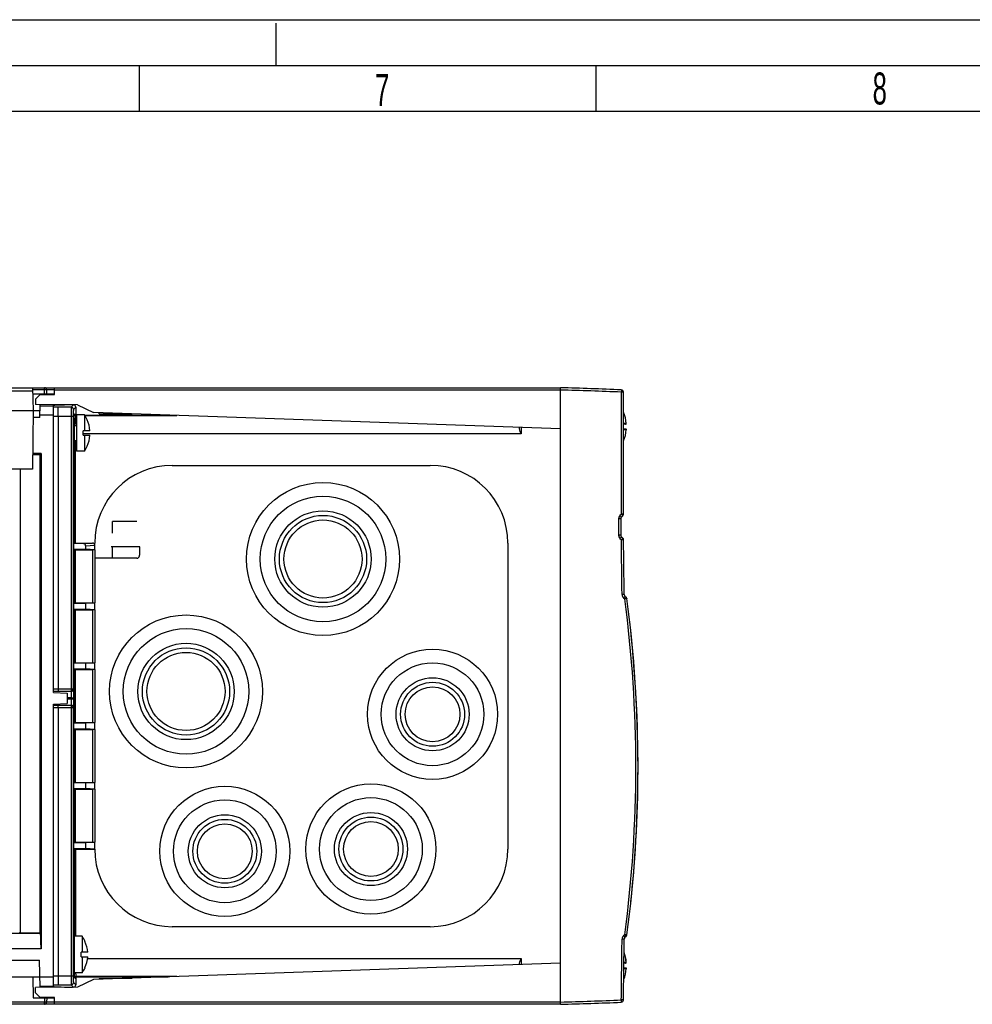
# Model space of a CAD drawing. Header units: millimetres. Extents: x 0 to 841, y 0 to 594.
# Tile 31 of 77: x 312 to 417, y 486 to 594. Entities that reach past the tile are written whole.
import ezdxf

# ---------------------------------------------------------------- set-up
doc = ezdxf.new("R2010")
doc.units = ezdxf.units.MM
doc.header["$LTSCALE"] = 46.255
doc.linetypes.add('DASHED', pattern=[0.2, 0.1, -0.1])
doc.layers.get('0').update_dxf_attribs({"linetype": 'CONTINUOUS'})
for name, color, linetype in [('02___PRT_ALL_AXES', 7, 'CONTINUOUS'), ('DRAFTS', 7, 'CONTINUOUS'), ('ROUNDS', 7, 'CONTINUOUS')]:
    doc.layers.add(name, color=color, linetype=linetype)
doc.styles.add('TEXTSTYLE_2', font='txt', dxfattribs={"width": 0.6})

msp = doc.modelspace()

# ---------------------------------------------------------------- linework, layer by layer
at = {"color": 7, "linetype": 'CONTINUOUS'}
for p, q in [((0, 594), (841, 594)), ((325.5, 589), (325.5, 584)), ((375.5, 589), (375.5, 584)), ((20, 584), (831, 584)), ((260.9467, 553.7051), (315.1101, 553.7051)), ((313.8244, 553.7001), (313.868, 551.2051)), ((316.118, 552.9551), (316.218, 552.9551)), ((260.8678, 551.2051), (314.618, 551.2051)), ((313.868, 551.2051), (313.8121, 544.8051)), ((318.718, 551.8333), (314.118, 551.8735)), ((316.118, 520.6294), (316.118, 550.9507)), ((318.2904, 551.8275), (318.179, 551.8261)), ((318.5436, 551.5808), (318.5436, 550.8176)), ((318.718, 551.8333), (320.5043, 550.9901)), ((371.618, 549.2051), (320.5043, 550.9901)), ((321.118, 550.8676), (321.118, 550.9686)), ((321.118, 550.8676), (324.7358, 550.8423)), ((316.618, 550.5721), (316.618, 520.7532)), ((318.3068, 549.7551), (318.618, 549.7551)), ((318.6184, 550.7051), (318.5513, 550.721)), ((318.5526, 550.6723), (318.618, 550.6723)), ((319.4903, 550.7551), (319.4903, 549.0051)), ((319.5206, 550.7051), (328.6636, 550.7051)), ((319.5405, 550.6723), (329.6051, 550.6723)), ((319.808, 550.1952), (319.8012, 550.1884)), ((378.8368, 549.8053), (378.8356, 549.8141)), ((319.368, 548.5051), (319.368, 549.0051)), ((320.1001, 549.0051), (319.368, 549.0051)), ((378.7442, 549.7051), (378.5358, 549.7051)), ((378.5375, 549.2051), (378.7442, 549.2051)), ((378.8368, 549.1051), (378.8356, 549.0962)), ((318.3068, 547.7551), (318.618, 547.7551)), ((319.368, 548.5051), (320.1001, 548.5051)), ((319.4903, 548.5051), (319.4903, 546.7551)), ((319.8012, 547.3219), (319.808, 547.3151)), ((314.618, 546.375), (313.8258, 546.375)), ((314.7402, 546.4972), (313.8269, 546.4972)), ((314.7402, 546.4972), (314.618, 546.375)), ((314.618, 546.375), (314.618, 494.0353)), ((314.7402, 546.4972), (314.7402, 492.2629)), ((313.8121, 544.8051), (310.9238, 544.8051)), ((312.4378, 544.8051), (312.4378, 494.0353)), ((329.118, 545.2051), (357.368, 545.2051)), ((318.3654, 536.7026), (318.3069, 536.6441)), ((318.3069, 536.6441), (318.3069, 536.0162)), ((319.3592, 536.6441), (318.3069, 536.6441)), ((318.3069, 536.0162), (319.618, 536.0162)), ((318.3654, 535.9577), (318.3069, 536.0162)), ((318.5154, 536.7051), (320.3592, 536.7051)), ((318.5154, 535.9551), (320.3723, 535.9551)), ((319.618, 536.3952), (319.618, 536.0162)), ((320.618, 535.9551), (319.618, 536.0162)), ((320.618, 535.9551), (320.618, 536.7051)), ((320.6223, 535.9509), (320.618, 535.9551)), ((322.436, 536.2943), (322.4353, 536.2943)), ((322.5528, 536.2947), (322.436, 536.2943)), ((325.5601, 535.5448), (325.5601, 536.2948)), ((365.868, 536.7051), (365.868, 503.2051)), ((322.5528, 535.0447), (320.6398, 535.037)), ((325.0137, 535.0461), (325.0115, 535.0461)), ((325.2365, 535.0457), (325.0137, 535.0461)), ((325.2365, 535.0457), (325.2376, 535.0457)), ((318.3654, 530.1526), (318.3069, 530.0941)), ((318.3069, 530.0941), (318.3069, 529.4662)), ((319.618, 530.0941), (318.3069, 530.0941)), ((318.3069, 529.4662), (319.618, 529.4662)), ((318.3654, 529.4077), (318.3069, 529.4662)), ((318.5154, 530.1551), (320.3723, 530.1551)), ((318.5154, 529.4051), (320.3723, 529.4051)), ((320.618, 530.1551), (319.618, 530.0941)), ((320.618, 529.4051), (319.618, 529.4662)), ((320.6223, 530.1594), (320.618, 530.1551)), ((320.618, 529.4051), (320.618, 530.1551)), ((320.6223, 529.4009), (320.618, 529.4051)), ((318.3654, 523.6026), (318.3069, 523.5441)), ((318.3069, 523.5441), (318.3069, 522.9162)), ((319.618, 523.5441), (318.3069, 523.5441)), ((318.3069, 522.9162), (319.618, 522.9162)), ((318.3654, 522.8577), (318.3069, 522.9162)), ((318.5154, 523.6051), (320.3723, 523.6051)), ((318.5154, 522.8551), (320.3723, 522.8551)), ((320.618, 523.6051), (319.618, 523.5441)), ((320.618, 522.8551), (319.618, 522.9162)), ((320.6223, 523.6094), (320.618, 523.6051)), ((320.618, 522.8551), (320.618, 523.6051)), ((320.6223, 522.8509), (320.618, 522.8551)), ((316.118, 520.3301), (317.618, 520.2778)), ((317.618, 520.2778), (317.618, 519.1325)), ((316.118, 519.0801), (317.618, 519.1325)), ((316.118, 488.9596), (316.118, 518.7808)), ((316.618, 518.6571), (316.618, 489.3382)), ((318.3654, 517.0526), (318.3069, 516.9941)), ((318.3069, 516.9941), (318.3069, 516.3662)), ((319.618, 516.9941), (318.3069, 516.9941)), ((318.3069, 516.3662), (319.618, 516.3662)), ((318.3654, 516.3077), (318.3069, 516.3662)), ((318.5154, 517.0551), (320.3723, 517.0551)), ((320.618, 517.0551), (319.618, 516.9941)), ((320.618, 516.3051), (319.618, 516.3662)), ((320.6223, 517.0594), (320.618, 517.0551)), ((320.618, 516.3051), (320.618, 517.0551)), ((318.5154, 516.3051), (320.3723, 516.3051)), ((320.6223, 516.3009), (320.618, 516.3051)), ((318.3654, 510.5026), (318.3069, 510.4441)), ((319.618, 510.4441), (318.3069, 510.4441)), ((318.3069, 510.4441), (318.3069, 509.8162)), ((318.5154, 510.5051), (320.3723, 510.5051)), ((320.618, 510.5051), (319.618, 510.4441)), ((320.6223, 510.5094), (320.618, 510.5051)), ((320.618, 509.7551), (320.618, 510.5051)), ((318.3069, 509.8162), (319.618, 509.8162)), ((318.3654, 509.7577), (318.3069, 509.8162)), ((318.5154, 509.7551), (320.3723, 509.7551)), ((320.618, 509.7551), (319.618, 509.8162)), ((320.6223, 509.7509), (320.618, 509.7551)), ((318.3654, 503.9526), (318.3069, 503.8941)), ((319.618, 503.8941), (318.3069, 503.8941)), ((318.3069, 503.8941), (318.3069, 503.2662)), ((318.5154, 503.9551), (320.3723, 503.9551)), ((320.618, 503.9551), (319.618, 503.8941)), ((320.6223, 503.9594), (320.618, 503.9551)), ((320.618, 503.2051), (320.618, 503.9551)), ((318.3069, 503.2662), (319.618, 503.2662)), ((318.3654, 503.2077), (318.3069, 503.2662)), ((318.5154, 503.2051), (320.618, 503.2051)), ((320.618, 503.2051), (319.618, 503.2662)), ((314.689, 493.9643), (311.1298, 493.9643)), ((312.4378, 494.0353), (312.368, 494.1051)), ((312.4378, 494.0353), (314.618, 494.0353)), ((314.689, 493.9643), (314.618, 494.0353)), ((357.368, 494.7051), (329.118, 494.7051)), ((318.3068, 492.6551), (318.368, 492.6551)), ((319.2403, 493.6551), (319.2403, 491.9051)), ((319.558, 493.0952), (319.5512, 493.0884)), ((314.7402, 492.2629), (311.1298, 492.2629)), ((319.8501, 491.9051), (319.118, 491.9051)), ((319.118, 491.4051), (319.118, 491.9051)), ((311.368, 491.0474), (314.5858, 491.0474)), ((318.3068, 490.6551), (318.368, 490.6551)), ((318.3667, 490.6725), (318.3677, 490.4968)), ((319.118, 491.4051), (319.8501, 491.4051)), ((319.2403, 491.4051), (319.2403, 489.6551)), ((371.618, 490.7051), (320.5043, 488.9202)), ((378.7442, 490.7051), (378.5751, 490.7051)), ((378.8368, 490.8053), (378.8356, 490.8141)), ((319.5512, 490.2219), (319.558, 490.2151)), ((378.5689, 490.2051), (378.7442, 490.2051)), ((378.8368, 490.1051), (378.8356, 490.0962)), ((260.618, 489.2051), (314.618, 489.2051)), ((313.8278, 489.2051), (313.868, 486.9051)), ((318.5436, 489.0927), (318.5436, 488.3295)), ((318.5513, 489.1893), (318.6184, 489.2051)), ((329.6051, 489.238), (318.5526, 489.238)), ((318.6184, 489.2051), (328.6636, 489.2051)), ((320.5043, 488.9202), (318.718, 488.077)), ((321.118, 489.0427), (324.7358, 489.068)), ((321.118, 489.0427), (321.118, 488.9416)), ((318.718, 488.077), (314.118, 488.0368)), ((318.2904, 488.0828), (318.179, 488.0842)), ((316.218, 486.2051), (260.9642, 486.2051)), ((313.868, 486.9051), (316.218, 486.9051)), ((315.368, 486.9051), (315.352, 486.4464)), ((316.118, 486.9551), (316.218, 486.9551))]:
    msp.add_line(p, q, dxfattribs=at)
at = {"color": 7, "linetype": 'DASHED'}
msp.add_line((340.5, 589), (340.5, 594), dxfattribs=at)
at = {"color": 2, "linetype": 'CONTINUOUS'}
for p, q in [((15, 589), (836, 589)), ((318.2996, 549.5801), (318.618, 549.5801)), ((318.2996, 547.9301), (318.618, 547.9301)), ((318.2996, 492.4801), (318.368, 492.4801)), ((318.2996, 490.8301), (318.368, 490.8301))]:
    msp.add_line(p, q, dxfattribs=at)
at = {"color": 9, "linetype": 'CONTINUOUS'}
for p, q in [((310.9058, 553.3745), (313.8301, 553.3745)), ((316.6145, 551.5719), (316.118, 551.5719)), ((318.035, 551.5721), (316.6145, 551.5719)), ((316.618, 550.5721), (316.618, 551.5719)), ((318.2904, 551.8275), (318.035, 551.5721)), ((318.5436, 551.5808), (318.2849, 551.3221)), ((318.4026, 550.8223), (318.4684, 550.8551)), ((318.4684, 550.8551), (318.5436, 550.8176)), ((323.646, 550.8804), (323.646, 550.8499)), ((323.9224, 550.8707), (323.9224, 550.848)), ((314.6049, 550.4551), (313.8614, 550.4551)), ((316.618, 550.5721), (316.118, 550.5721)), ((318.2721, 550.5723), (316.618, 550.5721)), ((318.0241, 550.5723), (318.0241, 520.753)), ((318.2721, 550.5723), (318.2721, 520.753)), ((378.5365, 549.8141), (378.8356, 549.8141)), ((367.3226, 549.3551), (367.3107, 548.6723)), ((378.8356, 549.0962), (378.5377, 549.0962)), ((318.3654, 536.7026), (318.3654, 547.7551)), ((318.5154, 536.7051), (318.5154, 547.7551)), ((367.3107, 548.6723), (319.368, 548.6723)), ((329.118, 545.1833), (329.118, 545.2051)), ((357.368, 545.1833), (357.368, 545.2051)), ((322.5528, 537.7947), (322.5528, 539.0447)), ((318.3654, 530.1526), (318.3654, 535.9577)), ((318.5154, 530.1551), (318.5154, 535.9551)), ((319.3592, 536.6441), (320.3592, 536.7051)), ((319.618, 536.3952), (320.618, 536.4563)), ((320.3723, 535.9551), (320.3723, 530.1551)), ((320.6398, 536.7051), (320.618, 536.7051)), ((320.6223, 535.9509), (320.6223, 530.1594)), ((322.5528, 535.0447), (322.5528, 536.2947)), ((365.8462, 536.7051), (365.868, 536.7051)), ((318.3654, 523.6026), (318.3654, 529.4077)), ((318.5154, 523.6051), (318.5154, 529.4051)), ((320.3723, 529.4051), (320.3723, 523.6051)), ((320.6223, 529.4009), (320.6223, 523.6094)), ((318.3654, 517.0526), (318.3654, 522.8577)), ((318.5154, 517.0551), (318.5154, 522.8551)), ((320.3723, 522.8551), (320.3723, 517.0551)), ((320.6223, 522.8509), (320.6223, 517.0594)), ((316.118, 520.7532), (318.2721, 520.753)), ((316.118, 520.5032), (316.6152, 520.5032)), ((318.058, 520.4671), (316.118, 520.4671)), ((316.6152, 520.5032), (318.0221, 520.503)), ((318.0743, 519.7673), (317.618, 519.7673)), ((317.618, 519.643), (318.0743, 519.643)), ((318.0221, 520.503), (318.058, 520.4671)), ((318.058, 520.4671), (318.058, 519.7673)), ((318.0743, 519.7674), (318.3243, 519.7674)), ((318.0743, 519.643), (318.0743, 519.7673)), ((318.0745, 519.5644), (318.0743, 519.643)), ((318.0743, 519.6429), (318.3243, 519.6429)), ((318.3243, 519.6434), (318.3243, 519.7674)), ((316.118, 518.9431), (318.058, 518.9431)), ((316.6152, 518.9071), (316.118, 518.9071)), ((316.618, 518.6571), (316.118, 518.6571)), ((318.0221, 518.9072), (316.6152, 518.9071)), ((316.6158, 518.6571), (316.6152, 518.9071)), ((318.2721, 518.6573), (316.618, 518.6571)), ((318.058, 518.9431), (318.0221, 518.9072)), ((318.0241, 518.6573), (318.0241, 489.338)), ((318.2721, 518.6573), (318.2721, 489.338)), ((318.3654, 510.5026), (318.3654, 516.3077)), ((318.5154, 510.5051), (318.5154, 516.3051)), ((320.3723, 516.3051), (320.3723, 510.5051)), ((320.6223, 516.3009), (320.6223, 510.5094)), ((318.3654, 503.9526), (318.3654, 509.7577)), ((318.5154, 503.9551), (318.5154, 509.7551)), ((320.3723, 509.7551), (320.3723, 503.9551)), ((320.6223, 509.7509), (320.6223, 503.9594)), ((318.3654, 503.2077), (318.3654, 492.6551)), ((318.5154, 503.2051), (318.5154, 493.6551)), ((320.6398, 503.2051), (320.618, 503.2051)), ((365.8462, 503.2051), (365.868, 503.2051)), ((329.118, 494.727), (329.118, 494.7051)), ((357.368, 494.727), (357.368, 494.7051)), ((319.8501, 491.2379), (367.3107, 491.2379)), ((367.3107, 491.2379), (367.3226, 490.5551)), ((378.5764, 490.8141), (378.8356, 490.8141)), ((378.8356, 490.0962), (378.5675, 490.0962)), ((316.118, 489.3382), (318.2721, 489.338)), ((316.118, 488.3384), (316.6145, 488.3384)), ((316.6145, 488.3384), (318.035, 488.3382)), ((318.035, 488.3382), (318.2904, 488.0828)), ((318.2849, 488.5881), (318.5436, 488.3295)), ((318.4026, 489.088), (318.4684, 489.0551)), ((318.4684, 489.0551), (318.5436, 489.0927)), ((323.646, 489.0299), (323.646, 489.0604)), ((323.9224, 489.0396), (323.9224, 489.0623)), ((315.1021, 486.4464), (260.9642, 486.4464)), ((315.1181, 486.9051), (315.1021, 486.4464)), ((315.1021, 486.2051), (315.1021, 486.4464)), ((316.218, 486.4464), (315.352, 486.4464))]:
    msp.add_line(p, q, dxfattribs=at)
at = {"color": 7, "linetype": 'CONTINUOUS'}
for centre, radius in [((345.618, 534.9551), 8.375), ((345.618, 534.9551), 4.775), ((330.618, 520.4551), 8.375), ((330.618, 520.4551), 4.775), ((357.618, 517.9551), 7.125), ((357.618, 517.9551), 3.5), ((334.868, 502.9551), 7.125), ((350.868, 503.2051), 7.125), ((350.868, 503.2051), 3.5), ((334.868, 502.9551), 3.5)]:
    msp.add_circle(centre, radius, dxfattribs=at)
at = {"color": 9, "linetype": 'CONTINUOUS'}
for centre, radius in [((345.618, 534.9551), 6.875), ((345.618, 534.9551), 5.275), ((345.618, 534.9551), 4.275), ((330.618, 520.4551), 6.875), ((330.618, 520.4551), 5.275), ((330.618, 520.4551), 4.275), ((357.618, 517.9551), 5.625), ((357.618, 517.9551), 4), ((357.618, 517.9551), 3), ((350.868, 503.2051), 5.625), ((334.868, 502.9551), 5.625), ((334.868, 502.9551), 4), ((350.868, 503.2051), 4), ((334.868, 502.9551), 3), ((350.868, 503.2051), 3)]:
    msp.add_circle(centre, radius, dxfattribs=at)
for centre, radius, start, end in [((318.035, 551.3221), 0.25, 0.003308, 89.996692), ((374.868, 549.4551), 3.9839, 5.169773, 22.992238), ((318.5526, 550.8222), 0.15, 179.989496, 270.003959), ((374.868, 549.4551), 3.9839, 337.21286, 354.830227), ((318.058, 520.7151), 0.2479, 269.990315, 278.390053), ((318.0658, 520.7146), 0.2423, 324.610204, 342.724852), ((276.2736, 519.6028), 42.0506, 359.266831, 0.055305), ((269.9951, 519.7749), 48.3292, 359.991116, 0.625095), ((318.0496, 518.692), 0.2584, 0.27265, 10.079054), ((374.868, 490.4551), 3.9839, 5.169773, 20.873383), ((335.7529, 490.0623), 17.2277, 181.387107, 181.902686), ((374.868, 490.4551), 3.9839, 337.732445, 354.830227), ((318.035, 488.5882), 0.25, 270.003107, 359.996994), ((318.5526, 489.0881), 0.15, 89.996041, 180.010504)]:
    msp.add_arc(centre, radius, start, end, dxfattribs=at)
at = {"color": 7, "linetype": 'CONTINUOUS'}
for centre, radius, start, end in [((374.868, 549.4551), 3.9843, 5.040328, 23.046143), ((390.1313, 549.0287), 71.7644, 179.280027, 179.40942), ((321.4803, 550.5515), 3.0934, 176.49488, 176.98312), ((316.618, 548.7551), 3.4911, 4.106551, 24.239722), ((378.7401, 549.7966), 0.0971, 358.820806, 5.10768), ((374.868, 549.4551), 3.9843, 337.141832, 354.959672), ((316.618, 548.7551), 3.4911, 335.760278, 355.893449), ((329.118, 536.7051), 8.5, 90, 180), ((357.368, 536.7051), 8.5, 0, 90), ((324.1125, -46.9179), 585.9647, 89.8900904, 90.1525058), ((324.074, -30.9508), 567.2476, 89.849894, 90.153653), ((324.1092, -40.7906), 575.8375, 89.910214, 90.1548595), ((318.022, 518.6571), 0.25, 0.030435, 89.978681), ((329.118, 503.2051), 8.5, 180, 270), ((357.368, 503.2051), 8.5, 270, 360), ((316.368, 491.6551), 3.4911, 4.106551, 24.239722), ((374.868, 490.4551), 3.9843, 5.040328, 20.765981), ((316.368, 491.6551), 3.4911, 335.760278, 355.893449), ((378.7401, 490.7966), 0.0971, 358.820806, 5.10768), ((374.868, 490.4551), 3.9843, 337.650566, 354.959672), ((315.1021, 486.4551), 0.25, 270, 358)]:
    msp.add_arc(centre, radius, start, end, dxfattribs=at)
for centre, major_axis, ratio, start_param, end_param in [((321.118, 551.7555), (5, 0), 0.01745506, 8.48230016, 9.42477796), ((318.2903, 551.5775), (0.2337, 0.0993), 0.98190109, -0.39529037, 1.17520137), ((318.31, 548.7551), (0, 1.0367), 0.01745507, -0.18268054, 1.1780291), ((318.6955, 550.8166), (0.1478, -0.0356), 0.98566431, -2.90848838, -2.07448708), ((318.31, 548.7551), (0, 1.0367), 0.01745507, 1.96356355, 3.32427319), ((318.5154, 536.7025), (0.15, 0), 0.01745506, 1.57079633, 3.12413936), ((318.5154, 535.9578), (0.15, 0), 0.01745506, -3.12413936, -1.57079633), ((319.358, 536.394), (0.2596, 0.0159), 0.96138855, -0.05866645, 1.50733531), ((320.358, 536.4551), (0.2596, 0.0159), 0.96138855, -0.05866645, 1.50733531), ((320.3723, 535.9508), (0.25, 0), 0.01745506, 0.01745329, 1.57079633), ((318.5154, 530.1525), (0.15, 0), 0.01745506, 1.57079633, 3.12413936), ((318.5154, 529.4078), (0.15, 0), 0.01745506, -3.12413936, -1.57079633), ((320.3723, 530.1595), (0.25, 0), 0.01745506, -1.57079633, -0.01745329), ((320.3723, 529.4008), (0.25, 0), 0.01745506, 0.01745329, 1.57079633), ((318.5154, 523.6025), (0.15, 0), 0.01745506, 1.57079633, 3.12413936), ((318.5154, 522.8578), (0.15, 0), 0.01745506, -3.12413936, -1.57079633), ((320.3723, 523.6095), (0.25, 0), 0.01745506, -1.57079633, -0.01745329), ((320.3723, 522.8508), (0.25, 0), 0.01745506, 0.01745329, 1.57079633), ((318.5154, 517.0525), (0.15, 0), 0.01745506, 1.57079633, 3.12413936), ((320.3723, 517.0595), (0.25, 0), 0.01745506, -1.57079633, -0.01745329), ((318.5154, 516.3078), (0.15, 0), 0.01745506, -3.12413936, -1.57079633), ((320.3723, 516.3008), (0.25, 0), 0.01745506, 0.01745329, 1.57079633), ((318.5154, 510.5025), (0.15, 0), 0.01745506, 1.57079633, 3.12413936), ((320.3723, 510.5095), (0.25, 0), 0.01745506, -1.57079633, -0.01745329), ((318.5154, 509.7578), (0.15, 0), 0.01745506, -3.12413936, -1.57079633), ((320.3723, 509.7508), (0.25, 0), 0.01745506, 0.01745329, 1.57079633), ((318.5154, 503.9525), (0.15, 0), 0.01745506, 1.57079633, 3.12413936), ((320.3723, 503.9595), (0.25, 0), 0.01745506, -1.57079633, -0.01745329), ((318.5154, 503.2078), (0.15, 0), 0.01745506, -3.12413936, -1.57079633), ((314.6555, 491.6551), (0, 2.5), 0.03492077, -1.32523081, -0.39325708), ((318.31, 491.6551), (0, 1.0367), 0.01745507, -0.20665284, 1.1780291), ((318.31, 491.6551), (0, 1.0367), 0.01745507, 1.96356355, 3.34824549), ((318.2903, 488.3328), (0.2337, -0.0993), 0.98190109, -1.17520137, 0.39529037), ((318.6955, 489.0937), (0.1478, 0.0356), 0.98566431, 8.35768861, 9.19167368), ((321.118, 488.1548), (5, 0), 0.01745506, 3.14159265, 4.08407045)]:
    msp.add_ellipse(centre, major_axis=major_axis, ratio=ratio, start_param=start_param, end_param=end_param, dxfattribs=at)
at = {"color": 9, "linetype": 'CONTINUOUS'}
for points, knots in [([(318.035, 551.5721), (318.031, 551.5658), (318.0354, 551.5364), (318.0284, 551.4803), (318.0294, 551.3869), (318.0256, 551.2075), (318.0249, 550.932), (318.0241, 550.6985), (318.0241, 550.5723)], [0, 0, 0, 0, 0.02231241, 0.08118045, 0.17469427, 0.29906761, 0.62133075, 1, 1, 1, 1]), ([(318.2849, 551.3221), (318.281, 551.3181), (318.2845, 551.2946), (318.2777, 551.2538), (318.2782, 551.1831), (318.2741, 551.0489), (318.2729, 550.842), (318.2721, 550.6669), (318.2721, 550.5723)], [0, 0, 0, 0, 0.02248827, 0.08141187, 0.1749143, 0.29924285, 0.6214126, 1, 1, 1, 1]), ([(318.5214, 549.7631), (318.522, 549.812), (318.5244, 549.9861), (318.5275, 550.1602), (318.5307, 550.2853)], [0, 0, 0, 0, 0.28097423, 1, 1, 1, 1]), ([(318.5307, 550.2853), (318.5321, 550.34), (318.5366, 550.4333), (318.5362, 550.5589), (318.5507, 550.6232), (318.5442, 550.6684), (318.5526, 550.6723)], [0, 0, 0, 0, 0.42308923, 0.73530217, 0.92877837, 1, 1, 1, 1]), ([(316.6158, 520.7532), (316.6162, 520.6948), (316.6081, 520.6129), (316.623, 520.5269), (316.6152, 520.5032)], [0, 0, 0, 0, 0.70107784, 1, 1, 1, 1]), ([(318.0241, 520.753), (318.0241, 520.6946), (318.0277, 520.6171), (318.0202, 520.5355), (318.0249, 520.5092), (318.0221, 520.503)], [0, 0, 0, 0, 0.70105587, 0.91872368, 1, 1, 1, 1]), ([(318.3214, 520.3021), (318.3207, 520.3591), (318.3168, 520.4574), (318.3217, 520.5926), (318.3041, 520.6609), (318.3176, 520.7135), (318.308, 520.7171)], [0, 0, 0, 0, 0.41131297, 0.7257013, 0.92562152, 1, 1, 1, 1]), ([(318.0661, 519.7673), (318.0664, 519.852), (318.0799, 520.0095), (318.0753, 520.1967), (318.0776, 520.3214), (318.0788, 520.3825), (318.0875, 520.4198), (318.0733, 520.4647), (318.1287, 520.4684), (318.1527, 520.4795)], [0, 0, 0, 0, 0.3365431, 0.62726446, 0.74274022, 0.83334622, 0.86819474, 0.89506921, 1, 1, 1, 1]), ([(318.0221, 518.9072), (318.0249, 518.9011), (318.0202, 518.8748), (318.0277, 518.7932), (318.0241, 518.7157), (318.0241, 518.6573)], [0, 0, 0, 0, 0.08113081, 0.29903772, 1, 1, 1, 1]), ([(318.0939, 518.9466), (318.0918, 518.9473), (318.089, 518.9483), (318.085, 518.9496), (318.0848, 518.9507)], [0, 0, 0, 0, 0.67638686, 1, 1, 1, 1]), ([(318.3041, 518.7373), (318.2948, 518.7892), (318.2418, 518.8891), (318.1426, 518.9328), (318.0939, 518.9466)], [0, 0, 0, 0, 0.51049693, 1, 1, 1, 1]), ([(318.3081, 518.6933), (318.3148, 518.7002), (318.3076, 518.7401), (318.319, 518.8083), (318.3173, 518.9252), (318.3202, 519.014), (318.3208, 519.0648)], [0, 0, 0, 0, 0.07714253, 0.2774797, 0.59022149, 1, 1, 1, 1]), ([(318.5347, 489.4903), (318.5359, 489.4545), (318.5392, 489.3936), (318.5403, 489.3119), (318.5496, 489.2696), (318.547, 489.2406), (318.5526, 489.238)], [0, 0, 0, 0, 0.42444249, 0.73531649, 0.92769347, 1, 1, 1, 1]), ([(316.618, 489.3382), (316.6179, 489.212), (316.6183, 488.9782), (316.6151, 488.7036), (316.6168, 488.5228), (316.6096, 488.4245), (316.6213, 488.3635), (316.6114, 488.3384)], [0, 0, 0, 0, 0.37868546, 0.70097908, 0.82536606, 0.91889248, 1, 1, 1, 1]), ([(318.0241, 489.338), (318.0241, 489.2118), (318.0249, 488.9783), (318.0256, 488.7028), (318.0294, 488.5233), (318.0284, 488.4299), (318.0354, 488.3739), (318.031, 488.3444), (318.035, 488.3382)], [0, 0, 0, 0, 0.37859113, 0.70088546, 0.82535658, 0.91880614, 0.97774046, 1, 1, 1, 1]), ([(318.2721, 489.338), (318.2721, 489.2434), (318.2729, 489.0683), (318.2741, 488.8614), (318.2782, 488.7272), (318.2777, 488.6564), (318.2845, 488.6157), (318.281, 488.5921), (318.2849, 488.5881)], [0, 0, 0, 0, 0.37851383, 0.700738, 0.8251864, 0.91863136, 0.97759597, 1, 1, 1, 1]), ([(315.352, 486.4464), (315.3519, 486.4459), (315.3497, 486.4453), (315.3465, 486.4447), (315.3403, 486.4442), (315.3321, 486.4437), (315.3216, 486.4433), (315.3036, 486.4429), (315.2764, 486.4427), (315.239, 486.443), (315.1964, 486.4437), (315.1502, 486.4448), (315.1183, 486.4459), (315.1021, 486.4464)], [0, 0, 0, 0, 0.00589159, 0.0206458, 0.04465861, 0.07779052, 0.11975503, 0.17016397, 0.29432988, 0.44556482, 0.61808664, 0.80528945, 1, 1, 1, 1])]:
    msp.add_open_spline(points, degree=3, knots=knots, dxfattribs=at)
at = {"color": 7, "linetype": 'CONTINUOUS'}
for points in [[(318.4885, 550.7801), (318.4756, 550.8026), (318.4684, 550.8293), (318.4684, 550.8551)], [(318.5513, 550.721), (318.5255, 550.7338), (318.5028, 550.7552), (318.4885, 550.7801)], [(318.0873, 520.5118), (318.0661, 520.5061), (318.044, 520.5031), (318.0221, 520.503)], [(318.4684, 489.0551), (318.4684, 489.1077), (318.5042, 489.1659), (318.5513, 489.1893)]]:
    msp.add_open_spline(points, degree=3, dxfattribs=at)
for points, knots in [([(318.3725, 549.9304), (318.3731, 549.9746), (318.3752, 550.1332), (318.378, 550.2919), (318.3807, 550.4064)], [0, 0, 0, 0, 0.27829319, 1, 1, 1, 1]), ([(318.3807, 550.4064), (318.3815, 550.4378), (318.3842, 550.5405), (318.3874, 550.6431), (318.3912, 550.7143)], [0, 0, 0, 0, 0.30634323, 1, 1, 1, 1]), ([(318.3927, 550.7406), (318.3939, 550.7606), (318.4006, 550.783), (318.3959, 550.819), (318.4026, 550.8223)], [0, 0, 0, 0, 0.72895991, 1, 1, 1, 1]), ([(378.7442, 549.7051), (378.7582, 549.7051), (378.7849, 549.7108), (378.8155, 549.7337), (378.8331, 549.7631), (378.837, 549.7843), (378.8372, 549.7946)], [0, 0, 0, 0, 0.29454993, 0.55391994, 0.78376263, 1, 1, 1, 1]), ([(367.3107, 548.6723), (367.2528, 548.8445), (367.1753, 549.0721), (367.1188, 549.3057), (367.1074, 549.363)], [0, 0, 0, 0, 0.75652876, 1, 1, 1, 1]), ([(378.7442, 549.2051), (378.7593, 549.2051), (378.788, 549.1985), (378.8197, 549.1722), (378.8359, 549.1393), (378.8378, 549.1161), (378.8368, 549.105)], [0, 0, 0, 0, 0.29644581, 0.55415298, 0.78253836, 1, 1, 1, 1]), ([(325.2376, 535.0457), (325.2615, 535.0458), (325.3093, 535.0516), (325.3761, 535.0799), (325.4338, 535.127), (325.4807, 535.1903), (325.5166, 535.2668), (325.551, 535.385), (325.5601, 535.4803), (325.5601, 535.5448)], [0, 0, 0, 0, 0.10866003, 0.21545722, 0.32533249, 0.44275998, 0.57005615, 0.70706014, 1, 1, 1, 1]), ([(318.2721, 520.753), (318.2721, 520.6996), (318.2357, 520.5895), (318.1389, 520.5258), (318.0873, 520.5118)], [0, 0, 0, 0, 0.49988447, 1, 1, 1, 1]), ([(318.058, 518.9431), (318.0583, 518.9433), (318.0564, 518.9446), (318.0585, 518.9455), (318.0592, 518.9458)], [0, 0, 0, 0, 0.29680017, 1, 1, 1, 1]), ([(318.0592, 518.9458), (318.0623, 518.9472), (318.071, 518.949), (318.0795, 518.9509), (318.0848, 518.952)], [0, 0, 0, 0, 0.39076929, 1, 1, 1, 1]), ([(318.0848, 518.952), (318.096, 518.9703), (318.0671, 519.0378), (318.0772, 519.0966), (318.0768, 519.1369)], [0, 0, 0, 0, 0.34706224, 1, 1, 1, 1]), ([(318.0768, 519.1369), (318.0765, 519.1673), (318.0754, 519.3098), (318.0754, 519.4523), (318.0745, 519.5644)], [0, 0, 0, 0, 0.21353603, 1, 1, 1, 1]), ([(367.1074, 490.5473), (367.1188, 490.6046), (367.1753, 490.8382), (367.2528, 491.0658), (367.3107, 491.2379)], [0, 0, 0, 0, 0.24347116, 1, 1, 1, 1]), ([(378.7442, 490.7051), (378.7582, 490.7051), (378.7849, 490.7108), (378.8155, 490.7337), (378.8331, 490.7631), (378.837, 490.7843), (378.8372, 490.7946)], [0, 0, 0, 0, 0.29454993, 0.55391994, 0.78376263, 1, 1, 1, 1]), ([(318.3776, 489.6491), (318.3787, 489.594), (318.3825, 489.429), (318.3861, 489.2639), (318.3937, 489.1542)], [0, 0, 0, 0, 0.33365912, 1, 1, 1, 1]), ([(378.7442, 490.2051), (378.7593, 490.2051), (378.788, 490.1985), (378.8197, 490.1722), (378.8359, 490.1393), (378.8378, 490.1161), (378.8368, 490.105)], [0, 0, 0, 0, 0.29644581, 0.55415298, 0.78253836, 1, 1, 1, 1]), ([(318.3937, 489.1542), (318.3948, 489.138), (318.4, 489.1197), (318.3971, 489.0907), (318.4026, 489.088)], [0, 0, 0, 0, 0.72685542, 1, 1, 1, 1])]:
    msp.add_open_spline(points, degree=3, knots=knots, dxfattribs=at)
at = {"color": 9, "linetype": 'CONTINUOUS'}
for points in [[(318.2971, 520.6426), (318.3045, 520.6666), (318.3082, 520.692), (318.308, 520.7171)], [(318.2633, 520.5743), (318.2255, 520.5199), (318.1598, 520.4794), (318.0942, 520.4698)], [(318.1527, 520.4795), (318.1967, 520.4999), (318.236, 520.5341), (318.2633, 520.5743)], [(318.1701, 518.9166), (318.1357, 518.9337), (318.0964, 518.9431), (318.058, 518.9431)], [(318.3041, 518.7372), (318.2908, 518.8107), (318.2368, 518.8832), (318.1701, 518.9166)]]:
    msp.add_open_spline(points, degree=3, dxfattribs=at)
at = {"layer": '02___PRT_ALL_AXES', "color": 7, "linetype": 'CONTINUOUS'}
for p, q in [((318.618, 549.7551), (318.3068, 549.7551)), ((318.368, 550.3482), (318.368, 547.1621)), ((318.618, 550.7551), (318.618, 546.7551)), ((319.4903, 550.7551), (318.618, 550.7551)), ((318.618, 547.7551), (318.3068, 547.7551)), ((319.4903, 546.7551), (318.618, 546.7551)), ((318.368, 492.6551), (318.3068, 492.6551)), ((319.2403, 493.6551), (318.368, 493.6551)), ((318.368, 493.6551), (318.368, 489.6551)), ((318.368, 490.6551), (318.3068, 490.6551)), ((319.2403, 489.6551), (318.368, 489.6551))]:
    msp.add_line(p, q, dxfattribs=at)
for centre, start, end in [((316.618, 548.7551), 24.325087, 34.849905), ((316.618, 548.7551), 325.150095, 335.674913), ((316.368, 491.6551), 24.325087, 34.849905), ((316.368, 491.6551), 325.150095, 335.674913)]:
    msp.add_arc(centre, 3.5, start, end, dxfattribs=at)
at = {"layer": 'DRAFTS', "color": 7, "linetype": 'CONTINUOUS'}
for p, q in [((316.218, 553.0051), (315.368, 553.0051)), ((314.6039, 552.9411), (314.118, 552.4551)), ((314.118, 552.4551), (314.118, 551.8735)), ((316.218, 552.9551), (314.6039, 552.9411)), ((319.618, 530.0941), (319.618, 529.4662)), ((319.618, 523.5441), (319.618, 522.9162)), ((319.618, 516.9941), (319.618, 516.3662)), ((319.618, 510.4441), (319.618, 509.8162)), ((319.618, 503.8941), (319.618, 503.2662)), ((314.118, 487.4551), (314.118, 488.0368)), ((314.6039, 486.9692), (314.118, 487.4551)), ((316.218, 486.9551), (314.6039, 486.9692))]:
    msp.add_line(p, q, dxfattribs=at)
at = {"layer": 'DRAFTS', "color": 9, "linetype": 'CONTINUOUS'}
for p, q in [((318.179, 551.838), (318.179, 551.8261)), ((318.179, 488.0842), (318.179, 488.0723))]:
    msp.add_line(p, q, dxfattribs=at)
at = {"layer": 'DRAFTS', "color": 7, "linetype": 'CONTINUOUS'}
msp.add_arc((240.118, 512.2051), 140, 353.943614, 6.510921, dxfattribs=at)
at = {"layer": 'ROUNDS', "color": 7, "linetype": 'CONTINUOUS'}
for p, q in [((313.8243, 553.7051), (371.618, 553.7051)), ((315.368, 553.0051), (313.8366, 553.0051)), ((315.368, 553.0051), (315.36, 553.4595)), ((316.218, 552.9551), (316.218, 553.7051)), ((371.618, 486.2051), (371.618, 553.7051)), ((314.6483, 552.9414), (314.6485, 552.9551)), ((314.6485, 552.9551), (316.118, 552.9551)), ((316.118, 552.9551), (316.118, 552.9543)), ((314.6049, 550.4551), (314.6296, 551.869)), ((316.118, 551.7051), (314.6267, 551.7051)), ((316.118, 520.3301), (316.118, 551.856)), ((378.225, 539.3513), (378.225, 537.5597)), ((378.453, 539.6823), (378.2986, 539.5284)), ((378.2995, 537.3817), (378.4563, 537.2271)), ((378.6908, 530.8821), (378.8192, 530.7697)), ((316.118, 488.0543), (316.118, 519.0801)), ((378.8192, 493.6405), (378.6908, 493.5282)), ((314.6383, 488.0414), (314.5858, 491.0474)), ((314.6354, 488.2051), (316.118, 488.2051)), ((314.6572, 486.9551), (314.657, 486.9688)), ((316.118, 486.9551), (314.6572, 486.9551)), ((316.118, 486.956), (316.118, 486.9551)), ((316.218, 486.2051), (316.218, 486.9551)), ((371.618, 486.2051), (316.218, 486.2051))]:
    msp.add_line(p, q, dxfattribs=at)
at = {"layer": 'ROUNDS', "color": 9, "linetype": 'CONTINUOUS'}
for p, q in [((315.1101, 553.4639), (313.8285, 553.4639)), ((315.1101, 553.4639), (315.1101, 553.7051)), ((315.1181, 553.0051), (315.1101, 553.4639)), ((316.218, 553.4595), (315.36, 553.4595)), ((316.218, 553.4639), (371.618, 553.4639)), ((378.5269, 553.2254), (378.2925, 553.2245)), ((316.118, 550.7051), (314.6092, 550.7051)), ((378.225, 539.3513), (377.9906, 539.3513)), ((377.9906, 539.3513), (377.9906, 537.5597)), ((378.2922, 539.8594), (378.1378, 539.7055)), ((378.5266, 539.8584), (378.2922, 539.8594)), ((378.225, 537.5597), (377.9906, 537.5597)), ((378.1396, 537.2037), (378.2964, 537.0491)), ((378.5307, 537.0526), (378.2964, 537.0491)), ((378.6055, 531.0675), (378.3712, 531.0648)), ((378.5418, 530.694), (378.6702, 530.5816)), ((378.6702, 493.8286), (378.5418, 493.7163)), ((378.6055, 493.3428), (378.3712, 493.3455)), ((314.618, 489.2051), (316.118, 489.2051)), ((371.618, 486.4464), (316.218, 486.4464)), ((378.521, 486.682), (378.2867, 486.6857))]:
    msp.add_line(p, q, dxfattribs=at)
at = {"layer": 'ROUNDS', "color": 7, "linetype": 'CONTINUOUS'}
for centre, radius, start, end in [((315.1101, 553.4551), 0.25, 1, 90), ((361.1127, 153.8431), 400, 87.539116, 88.495056), ((378.2769, 553.2245), 0.25, 0.217569, 87.539116), ((-1371.4605, 546.5801), 1750, 359.7799281, 0.2175694), ((378.475, 539.3513), 0.25, 134.888235, 180.000009), ((378.2766, 539.8594), 0.25, 314.888273, 359.779928), ((378.475, 537.5597), 0.25, 179.999989, 225.408491), ((378.2808, 537.0491), 0.25, 0.813545, 45.408451), ((-1371.2928, 512.2051), 1750, 0.6175749, 0.8135453), ((378.8555, 531.0702), 0.25, 180.617545, 228.797276), ((378.6545, 530.5816), 0.25, 7.556023, 48.797269), ((240.118, 512.2051), 140, 352.443976, 7.556024), ((378.6545, 493.8286), 0.25, 311.202731, 352.443977), ((-1371.2928, 512.2051), 1750, 359.1643314, 359.3824251), ((378.8555, 493.3401), 0.25, 131.202723, 179.382455), ((361.1085, 886.0671), 400, 271.505545, 272.46065), ((378.2711, 486.6857), 0.25, 272.46065, 359.164332)]:
    msp.add_arc(centre, radius, start, end, dxfattribs=at)
at = {"layer": 'ROUNDS', "color": 9, "linetype": 'CONTINUOUS'}
for centre, radius, start, end in [((361.1245, 153.6616), 399.9315, 87.539675, 88.496484), ((-1371.0536, 546.5801), 1749.3588, 359.7798789, 0.217618), ((378.4905, 539.3513), 0.4999, 134.880145, 179.998901), ((378.4905, 537.5598), 0.4999, 180.00112, 225.416606), ((-1370.8809, 512.2051), 1749.3538, 0.6177154, 0.8137302), ((378.8711, 531.0702), 0.5, 180.619063, 228.805672), ((240.1655, 512.2051), 139.7185, 352.442263, 7.557737), ((378.8711, 493.34), 0.5, 131.194328, 179.380937), ((-1370.8813, 512.2052), 1749.3541, 359.1641416, 359.3822846), ((361.1203, 886.2485), 399.9315, 271.504117, 272.460091)]:
    msp.add_arc(centre, radius, start, end, dxfattribs=at)
for points, knots in [([(315.36, 553.4595), (315.3599, 553.466), (315.3211, 553.4577), (315.2824, 553.4681), (315.199, 553.4638), (315.1419, 553.4644), (315.1101, 553.4639)], [0, 0, 0, 0, 0.07732065, 0.2937642, 0.61835137, 1, 1, 1, 1]), ([(378.2876, 553.4742), (378.2883, 553.4742), (378.2897, 553.4723), (378.2907, 553.4687), (378.2919, 553.4626), (378.2934, 553.4501), (378.2948, 553.4293), (378.2957, 553.3986), (378.296, 553.3612), (378.2955, 553.3187), (378.2944, 553.2725), (378.2932, 553.2407), (378.2925, 553.2245)], [0, 0, 0, 0, 0.00774981, 0.02326644, 0.04766434, 0.08098038, 0.17334202, 0.29717001, 0.44784442, 0.6196601, 0.80608079, 1, 1, 1, 1]), ([(378.2986, 539.5284), (378.2989, 539.5288), (378.2982, 539.5309), (378.2966, 539.5336), (378.2932, 539.5385), (378.2884, 539.5446), (378.2821, 539.5523), (378.2709, 539.5654), (378.2536, 539.5847), (378.2294, 539.6108), (378.2013, 539.6405), (378.1704, 539.6725), (378.1488, 539.6944), (378.1378, 539.7055)], [0, 0, 0, 0, 0.0064696, 0.02130461, 0.04518028, 0.07802933, 0.11960622, 0.16955821, 0.29274802, 0.4431942, 0.61546858, 0.80333877, 1, 1, 1, 1]), ([(378.453, 539.6823), (378.4534, 539.6827), (378.4527, 539.6847), (378.451, 539.6875), (378.4477, 539.6924), (378.4429, 539.6985), (378.4365, 539.7062), (378.4254, 539.7192), (378.4081, 539.7385), (378.3839, 539.7647), (378.3558, 539.7943), (378.3249, 539.8263), (378.3033, 539.8482), (378.2922, 539.8594)], [0, 0, 0, 0, 0.00647589, 0.02131347, 0.0451899, 0.07803887, 0.11961506, 0.16956591, 0.29275267, 0.44319556, 0.61546739, 0.8033368, 1, 1, 1, 1]), ([(378.2995, 537.3817), (378.2998, 537.3813), (378.2992, 537.3793), (378.2975, 537.3765), (378.2942, 537.3716), (378.2894, 537.3654), (378.2831, 537.3577), (378.272, 537.3446), (378.2549, 537.3252), (378.2308, 537.2989), (378.2029, 537.2691), (378.1721, 537.2369), (378.1506, 537.2149), (378.1396, 537.2037)], [0, 0, 0, 0, 0.0064848, 0.0213266, 0.04520666, 0.07805899, 0.11963847, 0.16959246, 0.29278443, 0.44322959, 0.61549852, 0.8033574, 1, 1, 1, 1]), ([(378.4563, 537.2271), (378.4567, 537.2268), (378.456, 537.2247), (378.4543, 537.2219), (378.451, 537.217), (378.4462, 537.2108), (378.4399, 537.2031), (378.4288, 537.19), (378.4117, 537.1706), (378.3876, 537.1443), (378.3597, 537.1145), (378.3289, 537.0823), (378.3074, 537.0603), (378.2964, 537.0491)], [0, 0, 0, 0, 0.00649124, 0.02133568, 0.04521653, 0.0780688, 0.11964758, 0.16960043, 0.2927893, 0.44323111, 0.61549744, 0.80335547, 1, 1, 1, 1]), ([(378.6908, 530.8821), (378.6912, 530.8818), (378.6908, 530.8796), (378.6892, 530.8767), (378.6863, 530.8716), (378.6819, 530.8651), (378.6761, 530.8569), (378.6658, 530.8431), (378.6498, 530.8226), (378.6274, 530.7948), (378.6012, 530.7633), (378.5724, 530.7292), (378.5522, 530.7059), (378.5418, 530.694)], [0, 0, 0, 0, 0.00667288, 0.02159866, 0.0455316, 0.07842224, 0.12003069, 0.17000602, 0.2932173, 0.4436443, 0.61584495, 0.80357058, 1, 1, 1, 1]), ([(378.8192, 530.7697), (378.8196, 530.7694), (378.8191, 530.7673), (378.8176, 530.7643), (378.8146, 530.7592), (378.8103, 530.7527), (378.8045, 530.7445), (378.7942, 530.7307), (378.7782, 530.7102), (378.7557, 530.6824), (378.7296, 530.6509), (378.7007, 530.6168), (378.6806, 530.5935), (378.6702, 530.5816)], [0, 0, 0, 0, 0.00667857, 0.02160683, 0.04554058, 0.07843128, 0.12003923, 0.17001368, 0.29322244, 0.44364662, 0.61584493, 0.80356952, 1, 1, 1, 1]), ([(378.9023, 530.6145), (378.9023, 530.6144), (378.9018, 530.6144), (378.9011, 530.6141), (378.8997, 530.6139), (378.8968, 530.6133), (378.8918, 530.6125), (378.8843, 530.6113), (378.8748, 530.6099), (378.8632, 530.6082), (378.8499, 530.6063), (378.8287, 530.6033), (378.7986, 530.599), (378.759, 530.5936), (378.7156, 530.5877), (378.6856, 530.5837), (378.6702, 530.5816)], [0, 0, 0, 0, 0.00125557, 0.00483045, 0.0107539, 0.01901814, 0.04249724, 0.07506563, 0.11643607, 0.16624211, 0.22404202, 0.28932289, 0.43994827, 0.61278105, 0.8016968, 1, 1, 1, 1]), ([(378.6908, 493.5282), (378.6912, 493.5285), (378.6908, 493.5306), (378.6892, 493.5336), (378.6863, 493.5387), (378.6819, 493.5452), (378.6761, 493.5534), (378.6658, 493.5672), (378.6498, 493.5877), (378.6274, 493.6155), (378.6012, 493.647), (378.5724, 493.6811), (378.5522, 493.7044), (378.5418, 493.7163)], [0, 0, 0, 0, 0.00667288, 0.02159866, 0.04553161, 0.07842225, 0.12003071, 0.17000604, 0.29321733, 0.44364433, 0.61584498, 0.8035706, 1, 1, 1, 1]), ([(378.8192, 493.6405), (378.8196, 493.6409), (378.8191, 493.643), (378.8176, 493.646), (378.8146, 493.6511), (378.8103, 493.6576), (378.8045, 493.6658), (378.7942, 493.6796), (378.7782, 493.7001), (378.7557, 493.7279), (378.7296, 493.7594), (378.7007, 493.7934), (378.6806, 493.8168), (378.6702, 493.8286)], [0, 0, 0, 0, 0.00667857, 0.02160683, 0.04554058, 0.07843128, 0.12003923, 0.17001368, 0.29322244, 0.44364662, 0.61584493, 0.80356952, 1, 1, 1, 1]), ([(378.9023, 493.7958), (378.9023, 493.7959), (378.9018, 493.7959), (378.9011, 493.7962), (378.8997, 493.7964), (378.8968, 493.797), (378.8918, 493.7978), (378.8843, 493.7989), (378.8748, 493.8004), (378.8632, 493.8021), (378.8499, 493.804), (378.8287, 493.807), (378.7986, 493.8112), (378.759, 493.8167), (378.7156, 493.8226), (378.6856, 493.8266), (378.6702, 493.8286)], [0, 0, 0, 0, 0.00125557, 0.00483045, 0.0107539, 0.01901814, 0.04249724, 0.07506563, 0.11643607, 0.16624211, 0.22404202, 0.28932289, 0.43994827, 0.61278105, 0.8016968, 1, 1, 1, 1]), ([(378.2867, 486.6857), (378.2874, 486.6694), (378.2886, 486.6376), (378.2897, 486.5914), (378.2901, 486.5489), (378.2899, 486.5115), (378.2889, 486.4808), (378.2876, 486.46), (378.2861, 486.4475), (378.2848, 486.4414), (378.2838, 486.4378), (378.2824, 486.4359), (378.2818, 486.4359)], [0, 0, 0, 0, 0.19391938, 0.38034025, 0.55215609, 0.70283063, 0.8266587, 0.91902034, 0.95233634, 0.97673414, 0.99225059, 1, 1, 1, 1])]:
    msp.add_open_spline(points, degree=3, knots=knots, dxfattribs=at)

# ---------------------------------------------------------------- texts
at = {"color": 5, "linetype": 'CONTINUOUS', "char_height": 3.5, "width": 2.1, "attachment_point": 1, "line_spacing_factor": 0.9, "style": 'TEXTSTYLE_2'}
for s, insert in [('7', (351.3186, 588.0621)), ('8', (405.8105, 588.2177))]:
    msp.add_mtext(s, dxfattribs=dict(at, insert=insert))

doc.saveas('drawing.dxf')
